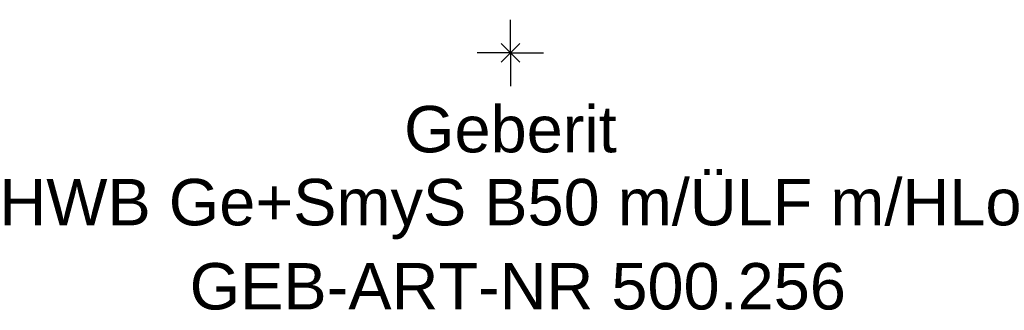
# Model space of a CAD drawing. Header units: millimetres. Extents: x -250 to 250, y -19 to 850.
# Tile 1 of 2: x -37 to 37, y -19 to 2. Entities that reach past the tile are written whole.
import ezdxf
from ezdxf.enums import TextEntityAlignment as Align

# ---------------------------------------------------------------- set-up
doc = ezdxf.new("R2010")
doc.units = ezdxf.units.MM
doc.layers.get('0').update_dxf_attribs({"linetype": 'CONTINUOUS'})
for name, color, linetype, lineweight in [('Arbeitspunkt(DIN)', 7, 'CONTINUOUS', 25), ('GEB-ART-NR', 1, 'CONTINUOUS', 18), ('GEB-BEZUG', 2, 'CONTINUOUS', 25), ('GEB-TEXT', 5, 'CONTINUOUS', 18)]:
    doc.layers.add(name, color=color, linetype=linetype, lineweight=lineweight)
doc.styles.get("Standard").update_dxf_attribs({"font": 'arial.ttf'})

# ---------------------------------------------------------------- blocks, each defined once
blk = doc.blocks.new('Einfügepunkt')
at = {"layer": 'GEB-BEZUG'}
for p, q in [((-0.707, -0.707), (0.707, 0.707)), ((-0.707, 0.707), (0.707, -0.707))]:
    blk.add_line(p, q, dxfattribs=at)

msp = doc.modelspace()

# ---------------------------------------------------------------- linework, layer by layer
at = {"layer": 'Arbeitspunkt(DIN)', "ltscale": 25}
for q in [(0, 2.5), (-2.5, 0), (0, -2.5), (2.5, 0)]:
    msp.add_line((0, 0), q, dxfattribs=at)

# ---------------------------------------------------------------- block references
at = {"ltscale": 25}
msp.add_blockref('Einfügepunkt', (0, 0), dxfattribs=at)

# ---------------------------------------------------------------- texts
at = {"layer": 'GEB-ART-NR'}
msp.add_text('GEB-ART-NR 500.256', height=3.5, dxfattribs=at).set_placement((0.553, -19.343), align=Align.CENTER)
at = {"layer": 'GEB-TEXT'}
for s, p in [('Geberit', (0, -7.5)), ('HWB Ge+SmyS B50 m/ÜLF m/HLo', (0, -13))]:
    msp.add_text(s, height=3.5, dxfattribs=at).set_placement(p, align=Align.CENTER)

doc.saveas('drawing.dxf')
